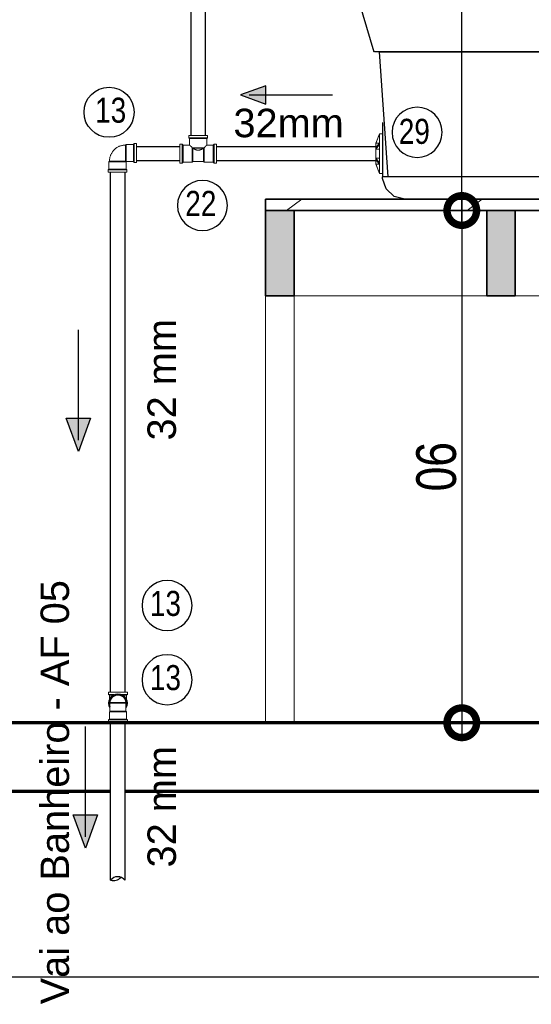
# Model space of a CAD drawing. Header units: millimetres. Extents: x -20654 to 2526, y -8238 to 977.
# Tile 168 of 219: x -10287.362 to -10286.462, y -4098.147 to -4096.417. Entities that reach past the tile are written whole.
import ezdxf

# ---------------------------------------------------------------- set-up
doc = ezdxf.new("R2010")
doc.units = ezdxf.units.MM
doc.linetypes.add('HIDDEN2', pattern=[0.47625, 0.3175, -0.15875])
for name, color, linetype in [('A-FLOR', 252, 'Continuous'), ('P-PIPE', 7, 'Continuous'), ('P-PIPE-IDEN', 7, 'Continuous'), ('P-SANR-FIXT', 7, 'Continuous'), ('TQ-Conexões', 7, 'Continuous')]:
    doc.layers.add(name, color=color, linetype=linetype)
doc.layers.add('S-TMPS', color=7, linetype='Continuous', lineweight=9)
doc.styles.add('Arial_4', font='arial.ttf', dxfattribs={"width": 0.8, "height": 0.07})
doc.styles.add('Arial_6', font='arial.ttf', dxfattribs={"width": 0.8, "height": 0.04})
doc.styles.add('Arial_7', font='arial.ttf', dxfattribs={"height": 0.05})
doc.dimstyles.new('COTAS', dxfattribs={"dimscale": 0.3048, "dimtxt": 0.07, "dimasz": 0.341207, "dimexe": 0.19685, "dimexo": 0.0625, "dimgap": 0.032808, "dimtad": 3, "dimdec": 0, "dimlfac": 100, "dimzin": 0, "dimdsep": 46, "dimtxsty": 'Arial_4', "dimblk1": 'DOTSMALL', "dimblk2": 'DOTSMALL', "dimsah": 1, "dimcen": 0.09, "dimdle": 0.065617, "dimazin": 0, "dimtfac": 1, "dimtdec": 0, "dimtmove": 0, "dimatfit": 0, "dimfxl": 0.328084, "dimfxlon": 1, "dimtvp": 1, "dimtfill": 1, "dimtolj": 1, "dimtzin": 0, "dimarcsym": 2})

# ---------------------------------------------------------------- blocks, each defined once
blk = doc.blocks.new('Anotacao_Tubo água - 02 FLUXO DIREITA-2194581-Elevation 0 - a')
at = {"layer": 'P-PIPE-IDEN'}
blk.add_hatch(color=256, dxfattribs=at).paths.add_polyline_path([(-0.3174, 2.9363), (-0.3174, 2.9789), (-0.2589, 2.9576)])
for p, q in [((-0.2589, 2.9576), (-0.3174, 2.9789)), ((-0.3174, 2.9789), (-0.3174, 2.9363)), ((-0.2787, 2.9576), (-0.4726, 2.9576)), ((-0.3174, 2.9363), (-0.2589, 2.9576))]:
    blk.add_line(p, q, dxfattribs=at)
blk = doc.blocks.new('Te_Reducao - Agua Fria_Soldavel - MEP - Tigre - Standard-1659084-Elevation 0 - a')
at = {"layer": 'P-PIPE', "lineweight": 18}
for p, q in [((-1.4197, 5.107), (-1.4197, 5.103)), ((-1.4197, 5.107), (-1.3867, 5.107)), ((-1.3867, 5.103), (-1.3867, 5.107)), ((-1.4312, 5.0915), (-1.4352, 5.0915)), ((-1.4352, 5.0585), (-1.4352, 5.0915)), ((-1.4298, 5.0901), (-1.4312, 5.0915)), ((-1.4312, 5.0915), (-1.4312, 5.0585)), ((-1.4183, 5.0901), (-1.4298, 5.0901)), ((-1.4298, 5.0901), (-1.4298, 5.0599)), ((-1.4197, 5.103), (-1.4183, 5.1016)), ((-1.4197, 5.103), (-1.3867, 5.103)), ((-1.4183, 5.1016), (-1.4183, 5.0901)), ((-1.4183, 5.1016), (-1.3881, 5.1016)), ((-1.3881, 5.1016), (-1.3867, 5.103)), ((-1.3881, 5.0901), (-1.3881, 5.1016)), ((-1.3766, 5.0901), (-1.3881, 5.0901)), ((-1.3752, 5.0915), (-1.3766, 5.0901)), ((-1.3766, 5.0599), (-1.3766, 5.0901)), ((-1.3712, 5.0915), (-1.3752, 5.0915)), ((-1.3752, 5.0585), (-1.3752, 5.0915)), ((-1.3712, 5.0915), (-1.3712, 5.0585)), ((-1.4137, 5.0855), (-1.3927, 5.0855)), ((-1.4137, 5.0855), (-1.4137, 5.0599)), ((-1.4126, 5.0844), (-1.3938, 5.0844)), ((-1.4126, 5.0844), (-1.4126, 5.061)), ((-1.3938, 5.061), (-1.3938, 5.0844)), ((-1.3927, 5.0599), (-1.3927, 5.0855)), ((-1.4352, 5.0585), (-1.4312, 5.0585)), ((-1.4312, 5.0585), (-1.4298, 5.0599)), ((-1.4298, 5.0599), (-1.4137, 5.0599)), ((-1.4137, 5.0599), (-1.4126, 5.061)), ((-1.4126, 5.061), (-1.4032, 5.061)), ((-1.4032, 5.061), (-1.3938, 5.061)), ((-1.3938, 5.061), (-1.3927, 5.0599)), ((-1.3927, 5.0599), (-1.3766, 5.0599)), ((-1.3766, 5.0599), (-1.3752, 5.0585)), ((-1.3752, 5.0585), (-1.3712, 5.0585))]:
    blk.add_line(p, q, dxfattribs=at)
for points, knots in [([(-1.4183, 5.0901), (-1.4183, 5.0901), (-1.4182, 5.0899), (-1.4176, 5.0893), (-1.4171, 5.0889), (-1.4167, 5.0884), (-1.4162, 5.088), (-1.4153, 5.087), (-1.4144, 5.0862), (-1.4137, 5.0855)], [0, 0, 0, 0, 0.25, 0.375, 0.5, 0.5625, 0.625, 0.75, 1, 1, 1, 1]), ([(-1.3927, 5.0855), (-1.3921, 5.0862), (-1.3912, 5.087), (-1.3903, 5.088), (-1.3898, 5.0884), (-1.3895, 5.0888), (-1.3892, 5.0891), (-1.3888, 5.0894), (-1.3883, 5.0899), (-1.3881, 5.0901), (-1.3881, 5.0901)], [0, 0, 0, 0, 0.25, 0.375, 0.4375, 0.5, 0.5625, 0.625, 0.75, 1, 1, 1, 1]), ([(-1.4126, 5.0844), (-1.4122, 5.0841), (-1.4115, 5.0837), (-1.4105, 5.0832), (-1.4098, 5.0828), (-1.409, 5.0825), (-1.4083, 5.0822), (-1.4075, 5.0819), (-1.4067, 5.0816), (-1.4058, 5.0814), (-1.4047, 5.0812), (-1.4038, 5.0811), (-1.4032, 5.0811)], [0, 0, 0, 0, 0.166667, 0.25, 0.333333, 0.416667, 0.5, 0.583333, 0.666667, 0.75, 0.833333, 1, 1, 1, 1]), ([(-1.4032, 5.0811), (-1.4027, 5.0811), (-1.4018, 5.0812), (-1.4007, 5.0814), (-1.3998, 5.0816), (-1.399, 5.0819), (-1.3982, 5.0822), (-1.3975, 5.0825), (-1.3967, 5.0828), (-1.396, 5.0832), (-1.395, 5.0837), (-1.3943, 5.0841), (-1.3938, 5.0844)], [0, 0, 0, 0, 0.166667, 0.25, 0.333333, 0.416667, 0.5, 0.583333, 0.666667, 0.75, 0.833333, 1, 1, 1, 1])]:
    blk.add_open_spline(points, degree=3, knots=knots, dxfattribs=at)
for points in [[(-1.4137, 5.0855), (-1.4136, 5.0853), (-1.4132, 5.0849), (-1.4128, 5.0846), (-1.4126, 5.0844)], [(-1.3938, 5.0844), (-1.3937, 5.0846), (-1.3933, 5.0849), (-1.3929, 5.0853), (-1.3927, 5.0855)]]:
    blk.add_open_spline(points, degree=3, dxfattribs=at)
blk = doc.blocks.new('Anotacao_Tubo água - 02 FLUXO DIREITA-2194581-VISTA B - SEM ESCALA')
at = {"layer": 'P-PIPE-IDEN'}
blk.add_hatch(color=256, dxfattribs=at).paths.add_polyline_path([(-1.6269, 5.307), (-1.6592, 5.307), (-1.643, 5.3514)])
for p, q in [((-1.643, 5.3514), (-1.6592, 5.307)), ((-1.6269, 5.307), (-1.643, 5.3514)), ((-1.643, 5.3364), (-1.643, 5.1894)), ((-1.6592, 5.307), (-1.6269, 5.307))]:
    blk.add_line(p, q, dxfattribs=at)
blk = doc.blocks.new('_DotSmall')
at = {"color": 0, "linetype": 'ByBlock', "const_width": 0.5}
blk.add_lwpolyline([(-0.0625, 0, 1), (0.0625, 0, 1)], format="xyb", close=True, dxfattribs=at)
blk = doc.blocks.new('*D147')
at = {"color": 0, "lineweight": -2, "transparency": 16777216}
for p, q in [((-10286.5845, -4096.7318), (-10286.5845, -4097.6718)), ((-10286.5845, -4096.7518), (-10286.6445, -4096.7518)), ((-10286.5845, -4097.6518), (-10286.6445, -4097.6518))]:
    blk.add_line(p, q, dxfattribs=at)
at = {"layer": 'Defpoints', "color": 0, "transparency": 16777216}
for p in [(-10286.5845, -4096.7518), (-10286.5845, -4097.6518), (-10286.5845, -4097.6518)]:
    blk.add_point(p, dxfattribs=at)
at = {"color": 0, "lineweight": -2, "transparency": 16777216, "xscale": 0.104, "yscale": 0.104, "zscale": 0.104}
for p, rotation in [((-10286.5845, -4096.7518), 90), ((-10286.5845, -4097.6518), 270)]:
    blk.add_blockref('_DotSmall', p, dxfattribs=dict(at, rotation=rotation))
at = {"color": 0, "transparency": 16777216, "insert": (-10286.6302, -4097.2018), "char_height": 0.07, "attachment_point": 5, "rotation": 270, "style": 'Arial_4', "bg_fill": 3, "box_fill_scale": 1.1, "bg_fill_color": 256, "bg_fill_true_color": 13158600, "bg_fill_transparency": 0}
blk.add_mtext('\\A1;90', dxfattribs=at)
blk = doc.blocks.new('Identificador_Conexao - Identificador-1334731-8 DETALHE SANITÁRIO B')
at = {"layer": 'P-PIPE-IDEN'}
blk.add_circle((0, 0), 0.002, dxfattribs=at)
blk = doc.blocks.new('Joelho 45_90 - Agua Fria_Soldavel - MEP - Tigre - Standard-V11-Elevation 0 - a')
at = {"layer": 'P-PIPE', "lineweight": 18}
for p, q in [((-1.2757, 5.8915), (-1.2797, 5.8915)), ((-1.2797, 5.8585), (-1.2797, 5.8915)), ((-1.2743, 5.8901), (-1.2757, 5.8915)), ((-1.2757, 5.8585), (-1.2757, 5.8915)), ((-1.2616, 5.8901), (-1.2743, 5.8901)), ((-1.2743, 5.8599), (-1.2743, 5.8901)), ((-1.2605, 5.889), (-1.2616, 5.8901)), ((-1.2616, 5.8599), (-1.2616, 5.8901)), ((-1.2616, 5.8901), (-1.2616, 5.8599)), ((-1.2605, 5.889), (-1.2605, 5.861)), ((-1.2605, 5.861), (-1.2605, 5.889)), ((-1.2797, 5.8585), (-1.2757, 5.8585)), ((-1.2757, 5.8585), (-1.2743, 5.8599)), ((-1.2743, 5.8599), (-1.2616, 5.8599)), ((-1.2616, 5.8599), (-1.2605, 5.861)), ((-1.2602, 5.8607), (-1.2613, 5.8596)), ((-1.2311, 5.8596), (-1.2613, 5.8596)), ((-1.2613, 5.8596), (-1.2613, 5.8469)), ((-1.2613, 5.8596), (-1.2311, 5.8596)), ((-1.2605, 5.861), (-1.2605, 5.8614)), ((-1.2605, 5.8614), (-1.2605, 5.861)), ((-1.2602, 5.8607), (-1.2322, 5.8607)), ((-1.2598, 5.8607), (-1.2602, 5.8607)), ((-1.2322, 5.8607), (-1.2602, 5.8607)), ((-1.2602, 5.8607), (-1.2598, 5.8607)), ((-1.2311, 5.8596), (-1.2322, 5.8607)), ((-1.2311, 5.8469), (-1.2311, 5.8596)), ((-1.2613, 5.8469), (-1.2627, 5.8455)), ((-1.2627, 5.8455), (-1.2627, 5.8415)), ((-1.2627, 5.8455), (-1.2297, 5.8455)), ((-1.2297, 5.8415), (-1.2627, 5.8415)), ((-1.2613, 5.8469), (-1.2311, 5.8469)), ((-1.2297, 5.8455), (-1.2311, 5.8469)), ((-1.2297, 5.8415), (-1.2297, 5.8455))]:
    blk.add_line(p, q, dxfattribs=at)
at = {"layer": 'P-PIPE', "lineweight": 18, "flags": 128}
for points in [[(-1.2322, 5.8607), (-1.2322, 5.8618), (-1.2323, 5.863), (-1.2324, 5.8641), (-1.2325, 5.8652), (-1.2327, 5.8663), (-1.233, 5.8674), (-1.2333, 5.8685), (-1.2336, 5.8696), (-1.234, 5.8707), (-1.2344, 5.8717), (-1.2349, 5.8728), (-1.2354, 5.8738), (-1.2359, 5.8748), (-1.2365, 5.8758), (-1.2371, 5.8767), (-1.2378, 5.8776), (-1.2385, 5.8785), (-1.2392, 5.8794), (-1.24, 5.8802), (-1.2408, 5.881), (-1.2416, 5.8818), (-1.2424, 5.8825), (-1.2433, 5.8832), (-1.2442, 5.8839), (-1.2452, 5.8845), (-1.2462, 5.8851), (-1.2471, 5.8857), (-1.2482, 5.8862), (-1.2492, 5.8867), (-1.2502, 5.8871), (-1.2513, 5.8875), (-1.2524, 5.8879), (-1.2535, 5.8882), (-1.2546, 5.8884), (-1.2557, 5.8886), (-1.2568, 5.8888), (-1.2579, 5.8889), (-1.2591, 5.889), (-1.2602, 5.889), (-1.2605, 5.889)], [(-1.2605, 5.861), (-1.2605, 5.861), (-1.2605, 5.861), (-1.2605, 5.861), (-1.2605, 5.861), (-1.2605, 5.861), (-1.2604, 5.861), (-1.2604, 5.8609), (-1.2604, 5.8609), (-1.2604, 5.8609), (-1.2604, 5.8609), (-1.2604, 5.8609), (-1.2604, 5.8609), (-1.2604, 5.8609), (-1.2604, 5.8609), (-1.2604, 5.8609), (-1.2603, 5.8609), (-1.2603, 5.8609), (-1.2603, 5.8609), (-1.2603, 5.8609), (-1.2603, 5.8609), (-1.2603, 5.8609), (-1.2603, 5.8609), (-1.2603, 5.8609), (-1.2603, 5.8608), (-1.2603, 5.8608), (-1.2603, 5.8608), (-1.2603, 5.8608), (-1.2603, 5.8608), (-1.2603, 5.8608), (-1.2603, 5.8608), (-1.2603, 5.8608), (-1.2603, 5.8608), (-1.2603, 5.8608), (-1.2602, 5.8608), (-1.2602, 5.8607), (-1.2602, 5.8607), (-1.2602, 5.8607), (-1.2602, 5.8607), (-1.2602, 5.8607), (-1.2602, 5.8607)]]:
    blk.add_lwpolyline(points, dxfattribs=at)
blk = doc.blocks.new('cx')
at = {"layer": 'P-SANR-FIXT'}
for p, q in [((-10276.5665, -4099.8644), (-10276.5406, -4099.9512)), ((-10276.5313, -4099.9512), (-10276.5395, -4099.9512)), ((-10276.5115, -4099.9512), (-10276.5313, -4099.9512)), ((-10276.5313, -4099.9512), (-10276.5115, -4099.9512)), ((-10276.5313, -4099.9512), (-10276.5163, -4100.1708)), ((-10276.4809, -4099.9512), (-10276.5115, -4099.9512)), ((-10276.5115, -4099.9512), (-10276.481, -4099.9512)), ((-10276.4403, -4099.9512), (-10276.4809, -4099.9512)), ((-10276.4809, -4099.9512), (-10276.4403, -4099.9512)), ((-10276.3903, -4099.9512), (-10276.4403, -4099.9512)), ((-10276.4403, -4099.9512), (-10276.3903, -4099.9512)), ((-10276.3903, -4099.9512), (-10276.3318, -4099.9512)), ((-10276.3318, -4099.9512), (-10276.3902, -4099.9512)), ((-10276.2659, -4099.9512), (-10276.3318, -4099.9512)), ((-10276.3318, -4099.9512), (-10276.266, -4099.9512)), ((-10276.1939, -4099.9512), (-10276.2659, -4099.9512)), ((-10276.2659, -4099.9512), (-10276.194, -4099.9512)), ((-10276.5253, -4100.0752), (-10276.5253, -4100.1642)), ((-10276.5253, -4100.0752), (-10276.5253, -4100.1708)), ((-10276.5252, -4100.1651), (-10276.5253, -4100.1642)), ((-10276.5248, -4100.1708), (-10276.5253, -4100.1708)), ((-10276.5235, -4100.1708), (-10276.5243, -4100.1708)), ((-10276.5163, -4100.1708), (-10276.523, -4100.1708)), ((-10276.4952, -4100.1708), (-10276.5163, -4100.1708)), ((-10276.4857, -4100.1708), (-10276.4952, -4100.1708)), ((-10276.4624, -4100.1708), (-10276.4858, -4100.1708)), ((-10276.4465, -4100.1708), (-10276.4624, -4100.1708)), ((-10276.4182, -4100.1708), (-10276.4465, -4100.1708)), ((-10276.3971, -4100.1708), (-10276.4183, -4100.1708)), ((-10276.3637, -4100.1708), (-10276.3972, -4100.1708)), ((-10276.3383, -4100.1708), (-10276.3637, -4100.1708)), ((-10276.2995, -4100.1708), (-10276.3384, -4100.1708)), ((-10276.2712, -4100.1708), (-10276.2996, -4100.1708)), ((-10276.2266, -4100.1708), (-10276.2712, -4100.1708)), ((-10276.486, -4100.2101), (-10275.9453, -4100.2101))]:
    blk.add_line(p, q, dxfattribs=at)
at = {"layer": 'P-SANR-FIXT', "flags": 128}
blk.add_lwpolyline([(-10276.486, -4100.2101), (-10276.5047, -4100.2054), (-10276.5189, -4100.1922), (-10276.5252, -4100.1739), (-10276.5253, -4100.1708)], dxfattribs=at)
blk = doc.blocks.new('*D251')
at = {"color": 0, "lineweight": -2, "ltscale": 2, "transparency": 16777216}
for p, q in [((-10286.5845, -4096.7718), (-10286.5845, -4095.7088)), ((-10286.5845, -4095.7288), (-10286.6445, -4095.7288)), ((-10286.5845, -4096.7518), (-10286.6445, -4096.7518))]:
    blk.add_line(p, q, dxfattribs=at)
at = {"layer": 'Defpoints', "color": 0, "ltscale": 2, "transparency": 16777216}
for p in [(-10286.5845, -4095.7288), (-10286.5845, -4095.7288), (-10286.5845, -4096.7518)]:
    blk.add_point(p, dxfattribs=at)
at = {"color": 0, "lineweight": -2, "ltscale": 2, "transparency": 16777216, "xscale": 0.104, "yscale": 0.104, "zscale": 0.104}
for p, rotation in [((-10286.5845, -4095.7288), 90), ((-10286.5845, -4096.7518), 270)]:
    blk.add_blockref('_DotSmall', p, dxfattribs=dict(at, rotation=rotation))
at = {"color": 0, "ltscale": 2, "transparency": 16777216, "insert": (-10286.6302, -4096.2403), "char_height": 0.07, "attachment_point": 5, "rotation": 270, "style": 'Arial_4', "bg_fill": 3, "box_fill_scale": 1.1, "bg_fill_color": 256, "bg_fill_true_color": 13158600, "bg_fill_transparency": 0}
blk.add_mtext('\\A1;102', dxfattribs=at)

msp = doc.modelspace()

# ---------------------------------------------------------------- hatches: boundary and pattern name
at = {"layer": 'S-TMPS', "true_color": 0x5f5e5d}
for points in [[(-10286.9295, -4096.9018), (-10286.8795, -4096.9018), (-10286.8795, -4096.7518), (-10286.9295, -4096.7518)], [(-10286.5086, -4096.9018), (-10286.4905, -4096.9018), (-10286.4905, -4096.7518), (-10286.5405, -4096.7518), (-10286.5405, -4096.9018)]]:
    msp.add_hatch(color=251, dxfattribs=at).paths.add_polyline_path(points)

# ---------------------------------------------------------------- linework, layer by layer
at = {"layer": 'A-FLOR', "lineweight": 70}
for p, q in [((-10287.4895, -4097.7718), (-10287.202, -4097.7718)), ((-10287.177, -4097.7718), (-10284.7695, -4097.7718))]:
    msp.add_line(p, q, dxfattribs=at)
at = {"layer": 'P-PIPE', "color": 5, "true_color": 0x0000ff}
for p, q in [((-10287.0605, -4096.6199), (-10287.0605, -4095.8724)), ((-10287.0355, -4095.8724), (-10287.0355, -4096.6199)), ((-10287.1564, -4096.6394), (-10287.08, -4096.6394)), ((-10287.1564, -4096.6394), (-10287.08, -4096.6394)), ((-10287.0951, -4096.6394), (-10287.08, -4096.6394)), ((-10287.016, -4096.6394), (-10286.7358, -4096.6394)), ((-10287.08, -4096.6644), (-10287.1564, -4096.6644)), ((-10287.08, -4096.6644), (-10287.1564, -4096.6644)), ((-10287.08, -4096.6644), (-10287.0951, -4096.6644)), ((-10286.7358, -4096.6644), (-10287.016, -4096.6644)), ((-10287.202, -4097.5981), (-10287.202, -4096.6843)), ((-10287.177, -4096.6843), (-10287.177, -4097.5981)), ((-10287.202, -4097.9284), (-10287.202, -4097.6508)), ((-10287.177, -4097.6508), (-10287.177, -4097.9284))]:
    msp.add_line(p, q, dxfattribs=at)
at = {"layer": 'P-PIPE', "lineweight": 18}
for p, q in [((-10286.7358, -4096.6341), (-10286.7291, -4096.6168)), ((-10286.7356, -4096.6335), (-10286.7291, -4096.6169)), ((-10286.7291, -4096.6168), (-10286.7238, -4096.6168)), ((-10286.7291, -4096.6169), (-10286.7291, -4096.6331)), ((-10286.7238, -4096.6869), (-10286.7238, -4096.6168)), ((-10286.7358, -4096.6347), (-10286.7358, -4096.6341)), ((-10286.7358, -4096.6341), (-10286.7358, -4096.6697)), ((-10286.7358, -4096.6688), (-10286.7358, -4096.6349)), ((-10286.7291, -4096.6331), (-10286.7356, -4096.6414)), ((-10286.7356, -4096.6414), (-10286.7356, -4096.6335)), ((-10286.7356, -4096.6335), (-10286.7295, -4096.6335)), ((-10286.7356, -4096.644), (-10286.7291, -4096.6357)), ((-10286.7291, -4096.6357), (-10286.7291, -4096.6331)), ((-10286.7291, -4096.6357), (-10286.7291, -4096.6681)), ((-10286.7356, -4096.6597), (-10286.7356, -4096.644)), ((-10286.7356, -4096.644), (-10286.7291, -4096.644)), ((-10286.7291, -4096.6597), (-10286.7356, -4096.6597)), ((-10286.7291, -4096.6681), (-10286.7356, -4096.6597)), ((-10286.7358, -4096.6697), (-10286.7358, -4096.6691)), ((-10286.7291, -4096.6869), (-10286.7358, -4096.6697)), ((-10286.7356, -4096.6702), (-10286.7356, -4096.6623)), ((-10286.7356, -4096.6623), (-10286.7291, -4096.6707)), ((-10286.7295, -4096.6702), (-10286.7356, -4096.6702)), ((-10286.7291, -4096.6869), (-10286.7356, -4096.6702)), ((-10286.7291, -4096.6707), (-10286.7291, -4096.6681)), ((-10286.7291, -4096.6707), (-10286.7291, -4096.6869)), ((-10286.7238, -4096.6869), (-10286.7291, -4096.6869)), ((-10287.2055, -4097.6021), (-10287.2055, -4097.5981)), ((-10287.1725, -4097.5981), (-10287.2055, -4097.5981)), ((-10287.2055, -4097.6021), (-10287.2055, -4097.5981)), ((-10287.1725, -4097.5981), (-10287.2055, -4097.5981)), ((-10287.2041, -4097.6035), (-10287.2055, -4097.6021)), ((-10287.2041, -4097.6035), (-10287.2055, -4097.6021)), ((-10287.1954, -4097.6021), (-10287.2055, -4097.6021)), ((-10287.1954, -4097.6021), (-10287.2055, -4097.6021)), ((-10287.2041, -4097.6106), (-10287.2041, -4097.6035)), ((-10287.2041, -4097.6106), (-10287.2041, -4097.6035)), ((-10287.1981, -4097.6035), (-10287.2041, -4097.6035)), ((-10287.1981, -4097.6035), (-10287.2041, -4097.6035)), ((-10287.1725, -4097.6021), (-10287.1826, -4097.6021)), ((-10287.1725, -4097.6021), (-10287.1826, -4097.6021)), ((-10287.1739, -4097.6035), (-10287.18, -4097.6035)), ((-10287.1739, -4097.6035), (-10287.18, -4097.6035)), ((-10287.1725, -4097.6021), (-10287.1739, -4097.6035)), ((-10287.1725, -4097.6021), (-10287.1739, -4097.6035)), ((-10287.1739, -4097.6035), (-10287.1739, -4097.6106)), ((-10287.1739, -4097.6035), (-10287.1739, -4097.6106)), ((-10287.1725, -4097.5981), (-10287.1725, -4097.6021)), ((-10287.1725, -4097.5981), (-10287.1725, -4097.6021)), ((-10287.2031, -4097.6173), (-10287.2041, -4097.6162)), ((-10287.1739, -4097.6162), (-10287.2041, -4097.6162)), ((-10287.2041, -4097.6162), (-10287.1739, -4097.6162)), ((-10287.2031, -4097.6173), (-10287.2041, -4097.6162)), ((-10287.1739, -4097.6162), (-10287.2041, -4097.6162)), ((-10287.2041, -4097.6162), (-10287.1739, -4097.6162)), ((-10287.2031, -4097.6173), (-10287.175, -4097.6173)), ((-10287.175, -4097.6173), (-10287.2031, -4097.6173)), ((-10287.2031, -4097.6173), (-10287.175, -4097.6173)), ((-10287.175, -4097.6173), (-10287.2031, -4097.6173)), ((-10287.1739, -4097.6162), (-10287.175, -4097.6173)), ((-10287.1739, -4097.6162), (-10287.175, -4097.6173)), ((-10287.1747, -4097.6175), (-10287.1739, -4097.6168)), ((-10287.1747, -4097.6175), (-10287.1739, -4097.6168)), ((-10287.1747, -4097.6255), (-10287.1747, -4097.6175)), ((-10287.2055, -4097.6468), (-10287.2041, -4097.6454)), ((-10287.2041, -4097.6327), (-10287.2031, -4097.6316)), ((-10287.2041, -4097.6327), (-10287.2031, -4097.6316)), ((-10287.2041, -4097.6327), (-10287.189, -4097.6327)), ((-10287.2041, -4097.6454), (-10287.2041, -4097.6327)), ((-10287.189, -4097.6327), (-10287.2041, -4097.6327)), ((-10287.2041, -4097.6327), (-10287.189, -4097.6327)), ((-10287.2041, -4097.6454), (-10287.2041, -4097.6327)), ((-10287.189, -4097.6327), (-10287.2041, -4097.6327)), ((-10287.189, -4097.6454), (-10287.2039, -4097.6454)), ((-10287.189, -4097.6316), (-10287.2031, -4097.6316)), ((-10287.2031, -4097.6316), (-10287.189, -4097.6316)), ((-10287.189, -4097.6316), (-10287.2031, -4097.6316)), ((-10287.2031, -4097.6316), (-10287.189, -4097.6316)), ((-10287.175, -4097.6316), (-10287.189, -4097.6316)), ((-10287.189, -4097.6316), (-10287.175, -4097.6316)), ((-10287.175, -4097.6316), (-10287.189, -4097.6316)), ((-10287.189, -4097.6316), (-10287.175, -4097.6316)), ((-10287.189, -4097.6327), (-10287.1739, -4097.6327)), ((-10287.1739, -4097.6327), (-10287.189, -4097.6327)), ((-10287.189, -4097.6327), (-10287.1739, -4097.6327)), ((-10287.1739, -4097.6327), (-10287.189, -4097.6327)), ((-10287.1742, -4097.6454), (-10287.189, -4097.6454)), ((-10287.175, -4097.6316), (-10287.1739, -4097.6327)), ((-10287.175, -4097.6316), (-10287.1739, -4097.6327)), ((-10287.1739, -4097.6327), (-10287.1739, -4097.6454)), ((-10287.1739, -4097.6327), (-10287.1739, -4097.6454)), ((-10287.1739, -4097.6454), (-10287.1725, -4097.6468)), ((-10287.2055, -4097.6508), (-10287.2055, -4097.6468)), ((-10287.2055, -4097.6508), (-10287.189, -4097.6508)), ((-10287.189, -4097.6468), (-10287.2053, -4097.6468)), ((-10287.1728, -4097.6468), (-10287.189, -4097.6468)), ((-10287.189, -4097.6508), (-10287.1725, -4097.6508)), ((-10287.1725, -4097.6468), (-10287.1725, -4097.6508))]:
    msp.add_line(p, q, dxfattribs=at)
at = {"layer": 'P-PIPE', "lineweight": 18, "flags": 128}
for points in [[(-10287.2031, -4097.6316), (-10287.2031, -4097.631), (-10287.2031, -4097.6304), (-10287.2031, -4097.6299), (-10287.2031, -4097.6293), (-10287.2031, -4097.6287), (-10287.2031, -4097.6282), (-10287.2031, -4097.6276), (-10287.2031, -4097.6271), (-10287.2031, -4097.6265), (-10287.2031, -4097.626), (-10287.2031, -4097.6255), (-10287.2031, -4097.625), (-10287.2031, -4097.6245), (-10287.2031, -4097.624), (-10287.2031, -4097.6235), (-10287.2031, -4097.623), (-10287.2031, -4097.6226), (-10287.2031, -4097.6222), (-10287.2031, -4097.6217), (-10287.2031, -4097.6213), (-10287.2031, -4097.6209), (-10287.2031, -4097.6206), (-10287.2031, -4097.6202), (-10287.2031, -4097.6199), (-10287.2031, -4097.6196), (-10287.2031, -4097.6193), (-10287.2031, -4097.619), (-10287.2031, -4097.6187), (-10287.2031, -4097.6185), (-10287.2031, -4097.6183), (-10287.2031, -4097.6181), (-10287.2031, -4097.6179), (-10287.2031, -4097.6177), (-10287.2031, -4097.6176), (-10287.2031, -4097.6175), (-10287.2031, -4097.6174), (-10287.2031, -4097.6173), (-10287.2031, -4097.6173), (-10287.2031, -4097.6173), (-10287.2031, -4097.6173)], [(-10287.2031, -4097.6316), (-10287.2031, -4097.631), (-10287.2031, -4097.6304), (-10287.2031, -4097.6299), (-10287.2031, -4097.6293), (-10287.2031, -4097.6287), (-10287.2031, -4097.6282), (-10287.2031, -4097.6276), (-10287.2031, -4097.6271), (-10287.2031, -4097.6265), (-10287.2031, -4097.626), (-10287.2031, -4097.6255), (-10287.2031, -4097.625), (-10287.2031, -4097.6245), (-10287.2031, -4097.624), (-10287.2031, -4097.6235), (-10287.2031, -4097.623), (-10287.2031, -4097.6226), (-10287.2031, -4097.6222), (-10287.2031, -4097.6217), (-10287.2031, -4097.6213), (-10287.2031, -4097.6209), (-10287.2031, -4097.6206), (-10287.2031, -4097.6202), (-10287.2031, -4097.6199), (-10287.2031, -4097.6196), (-10287.2031, -4097.6193), (-10287.2031, -4097.619), (-10287.2031, -4097.6187), (-10287.2031, -4097.6185), (-10287.2031, -4097.6183), (-10287.2031, -4097.6181), (-10287.2031, -4097.6179), (-10287.2031, -4097.6177), (-10287.2031, -4097.6176), (-10287.2031, -4097.6175), (-10287.2031, -4097.6174), (-10287.2031, -4097.6173), (-10287.2031, -4097.6173), (-10287.2031, -4097.6173), (-10287.2031, -4097.6173)], [(-10287.175, -4097.6173), (-10287.175, -4097.6173), (-10287.175, -4097.6173), (-10287.175, -4097.6173), (-10287.175, -4097.6173), (-10287.175, -4097.6173), (-10287.175, -4097.6173), (-10287.175, -4097.6174), (-10287.175, -4097.6174), (-10287.175, -4097.6174), (-10287.175, -4097.6174), (-10287.175, -4097.6174), (-10287.175, -4097.6174), (-10287.1749, -4097.6174), (-10287.1749, -4097.6174), (-10287.1749, -4097.6174), (-10287.1749, -4097.6174), (-10287.1749, -4097.6174), (-10287.1749, -4097.6175), (-10287.1749, -4097.6175), (-10287.1749, -4097.6175), (-10287.1749, -4097.6175), (-10287.1749, -4097.6175), (-10287.1749, -4097.6175), (-10287.1749, -4097.6175), (-10287.1749, -4097.6175), (-10287.1749, -4097.6175), (-10287.1748, -4097.6175), (-10287.1748, -4097.6175), (-10287.1748, -4097.6175), (-10287.1748, -4097.6175), (-10287.1748, -4097.6175), (-10287.1748, -4097.6175), (-10287.1748, -4097.6175), (-10287.1748, -4097.6175), (-10287.1748, -4097.6175), (-10287.1748, -4097.6175), (-10287.1747, -4097.6175), (-10287.1747, -4097.6175), (-10287.1747, -4097.6175), (-10287.1747, -4097.6175)], [(-10287.175, -4097.6173), (-10287.175, -4097.6173), (-10287.175, -4097.6173), (-10287.175, -4097.6174), (-10287.175, -4097.6175), (-10287.175, -4097.6176), (-10287.175, -4097.6177), (-10287.175, -4097.6178), (-10287.175, -4097.618), (-10287.175, -4097.6182), (-10287.175, -4097.6184), (-10287.175, -4097.6186), (-10287.175, -4097.6189), (-10287.175, -4097.6192), (-10287.175, -4097.6195), (-10287.175, -4097.6198), (-10287.175, -4097.6201), (-10287.175, -4097.6205), (-10287.175, -4097.6208), (-10287.175, -4097.6212), (-10287.175, -4097.6216), (-10287.175, -4097.622), (-10287.175, -4097.6225), (-10287.175, -4097.6229), (-10287.175, -4097.6234), (-10287.175, -4097.6239), (-10287.175, -4097.6243), (-10287.175, -4097.6248), (-10287.175, -4097.6254), (-10287.175, -4097.6259), (-10287.175, -4097.6264), (-10287.175, -4097.6269), (-10287.175, -4097.6275), (-10287.175, -4097.628), (-10287.175, -4097.6286), (-10287.175, -4097.6292), (-10287.175, -4097.6297), (-10287.175, -4097.6303), (-10287.175, -4097.6309), (-10287.175, -4097.6314), (-10287.175, -4097.6316)], [(-10287.175, -4097.6173), (-10287.175, -4097.6173), (-10287.175, -4097.6173), (-10287.175, -4097.6173), (-10287.175, -4097.6173), (-10287.175, -4097.6173), (-10287.175, -4097.6173), (-10287.175, -4097.6174), (-10287.175, -4097.6174), (-10287.175, -4097.6174), (-10287.175, -4097.6174), (-10287.175, -4097.6174), (-10287.175, -4097.6174), (-10287.1749, -4097.6174), (-10287.1749, -4097.6174), (-10287.1749, -4097.6174), (-10287.1749, -4097.6174), (-10287.1749, -4097.6174), (-10287.1749, -4097.6175), (-10287.1749, -4097.6175), (-10287.1749, -4097.6175), (-10287.1749, -4097.6175), (-10287.1749, -4097.6175), (-10287.1749, -4097.6175), (-10287.1749, -4097.6175), (-10287.1749, -4097.6175), (-10287.1749, -4097.6175), (-10287.1748, -4097.6175), (-10287.1748, -4097.6175), (-10287.1748, -4097.6175), (-10287.1748, -4097.6175), (-10287.1748, -4097.6175), (-10287.1748, -4097.6175), (-10287.1748, -4097.6175), (-10287.1748, -4097.6175), (-10287.1748, -4097.6175), (-10287.1748, -4097.6175), (-10287.1747, -4097.6175), (-10287.1747, -4097.6175), (-10287.1747, -4097.6175), (-10287.1747, -4097.6175)], [(-10287.175, -4097.6173), (-10287.175, -4097.6173), (-10287.175, -4097.6173), (-10287.175, -4097.6174), (-10287.175, -4097.6175), (-10287.175, -4097.6176), (-10287.175, -4097.6177), (-10287.175, -4097.6178), (-10287.175, -4097.618), (-10287.175, -4097.6182), (-10287.175, -4097.6184), (-10287.175, -4097.6186), (-10287.175, -4097.6189), (-10287.175, -4097.6192), (-10287.175, -4097.6195), (-10287.175, -4097.6198), (-10287.175, -4097.6201), (-10287.175, -4097.6205), (-10287.175, -4097.6208), (-10287.175, -4097.6212), (-10287.175, -4097.6216), (-10287.175, -4097.622), (-10287.175, -4097.6225), (-10287.175, -4097.6229), (-10287.175, -4097.6234), (-10287.175, -4097.6239), (-10287.175, -4097.6243), (-10287.175, -4097.6248), (-10287.175, -4097.6254), (-10287.175, -4097.6259), (-10287.175, -4097.6264), (-10287.175, -4097.6269), (-10287.175, -4097.6275), (-10287.175, -4097.628), (-10287.175, -4097.6286), (-10287.175, -4097.6292), (-10287.175, -4097.6297), (-10287.175, -4097.6303), (-10287.175, -4097.6309), (-10287.175, -4097.6314), (-10287.175, -4097.6316)]]:
    msp.add_lwpolyline(points, dxfattribs=at)
at = {"layer": 'P-PIPE', "lineweight": 18}
for radius, start, end in [(0.0165, 90, 211.7793), (0.0165, 90, 211.7793), (0.0151, 90, 202.2976), (0.0151, 90, 202.2976), (0.0151, 90, 202.2976), (0.0151, 90, 202.2976), (0.014, 90, 175.5065), (0.014, 136.0493, 165), (0.014, 136.0493, 165), (0.014, 136.0493, 165), (0.014, 136.0493, 165), (0.0151, 126.6473, 132.0268), (0.0151, 126.6473, 132.0268), (0.014, 90, 120), (0.014, 90, 120), (0.014, 90, 120), (0.0151, 107.9793, 113.3553), (0.0151, 107.9793, 113.3553), (0.0165, 330, 90), (0.0165, 330, 90), (0.0151, 338.2426, 90), (0.0151, 338.2426, 90), (0.0151, 338.2426, 90), (0.0151, 338.2426, 90), (0.014, 61.0789, 90), (0.014, 61.0789, 90), (0.014, 61.0789, 90), (0.014, 4.4935, 90), (0.0151, 66.6447, 72.0207), (0.0151, 66.6447, 72.0207), (0.0151, 47.9732, 53.3527), (0.0151, 47.9732, 53.3527), (0.014, 15, 43.9507), (0.014, 15, 43.9507), (0.014, 15, 43.9507), (0.014, 15, 43.9507), (0.0151, 167.9802, 173.3548), (0.0151, 167.9802, 173.3548), (0.0151, 186.6467, 192.025), (0.0151, 186.6467, 192.025), (0.014, 168.6884, 180), (0.014, 168.6884, 180), (0.014, 168.6884, 180), (0.014, 168.6884, 180), (0.014, 354.711, 11.3116), (0.014, 354.711, 11.3116), (0.014, 354.711, 11.3116), (0.014, 4.4936, 11.3116), (0.014, 354.711, 0), (0.0151, 6.6452, 12.0198), (0.0151, 6.6452, 12.0198), (0.0151, 347.975, 353.3533), (0.0151, 347.975, 353.3533)]:
    msp.add_arc((-10287.189, -4097.6173), radius, start, end, dxfattribs=at)
at = {"layer": 'P-PIPE', "color": 5, "true_color": 0x0000ff}
for centre, radius, start, end in [((-10287.1895, -4097.9381), 0.0158, 37.8511, 142.1489), ((-10287.1969, -4097.9108), 0.0183, 253.9382, 316.6001)]:
    msp.add_arc(centre, radius, start, end, dxfattribs=at)
at = {"layer": 'S-TMPS', "lineweight": 35}
for p, q in [((-10286.9295, -4096.7318), (-10286.9295, -4096.7518)), ((-10286.8795, -4096.7518), (-10286.9295, -4096.7518)), ((-10286.9295, -4096.7518), (-10286.9295, -4096.9018)), ((-10286.8795, -4096.9018), (-10286.8795, -4096.7518)), ((-10286.4905, -4096.7518), (-10286.5405, -4096.7518)), ((-10286.5405, -4096.7518), (-10286.5405, -4096.9018)), ((-10286.4905, -4096.9018), (-10286.4905, -4096.7518)), ((-10286.9295, -4096.9018), (-10286.8795, -4096.9018)), ((-10286.5405, -4096.9018), (-10286.4905, -4096.9018))]:
    msp.add_line(p, q, dxfattribs=at)
at = {"layer": 'S-TMPS'}
for p, q in [((-10286.9296, -4096.9018), (-10286.9296, -4096.7518)), ((-10286.9295, -4097.6518), (-10286.9295, -4096.9018)), ((-10286.8795, -4097.6518), (-10286.8795, -4096.9018)), ((-10286.1535, -4096.9018), (-10286.4905, -4096.9018))]:
    msp.add_line(p, q, dxfattribs=at)
at = {"layer": 'TQ-Conexões', "color": 244, "linetype": 'HIDDEN2', "ltscale": 8, "true_color": 0x991b1e}
msp.add_lwpolyline([(-10284.4383, -4094.7012), (-10288.2071, -4094.7012), (-10288.2071, -4098.0984), (-10284.4383, -4098.0984)], close=True, dxfattribs=at)

# ---------------------------------------------------------------- block references
at = {"layer": 'P-PIPE', "xscale": -1}
msp.add_blockref('Te_Reducao - Agua Fria_Soldavel - MEP - Tigre - Standard-1659084-Elevation 0 - a', (-10288.4512, -4101.7269), dxfattribs=at)
at = {"layer": 'P-PIPE', "rotation": 90.00000000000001}
msp.add_blockref('Joelho 45_90 - Agua Fria_Soldavel - MEP - Tigre - Standard-V11-Elevation 0 - a', (-10281.3149, -4095.4046), dxfattribs=at)
at = {"layer": 'P-PIPE-IDEN', "yscale": 21.99999999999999, "zscale": 21.99999999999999}
for p, xscale in [((-10287.2047, -4096.5792), 21.99999999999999), ((-10286.6631, -4096.6144), -21.99999999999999), ((-10287.0405, -4096.743), -21.99999999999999), ((-10287.1027, -4097.4458), -21.99999999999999), ((-10287.1027, -4097.5762), -21.99999999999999)]:
    msp.add_blockref('Identificador_Conexao - Identificador-1334731-8 DETALHE SANITÁRIO B', p, dxfattribs=dict(at, xscale=xscale))
at = {"layer": 'P-PIPE-IDEN', "rotation": 90.00000000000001}
msp.add_blockref('Anotacao_Tubo água - 02 FLUXO DIREITA-2194581-VISTA B - SEM ESCALA', (-10281.6222, -4094.9056), dxfattribs=at)
at = {"layer": 'P-PIPE-IDEN', "xscale": -1, "rotation": 90.00000000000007}
for p in [(-10284.301, -4097.4342), (-10284.2886, -4098.1309)]:
    msp.add_blockref('Anotacao_Tubo água - 02 FLUXO DIREITA-2194581-Elevation 0 - a', p, dxfattribs=at)

# ---------------------------------------------------------------- texts
at = {"layer": 'P-PIPE-IDEN'}
for s, insert, char_height, width, attachment_point, style in [('13', (-10287.2292, -4096.5535), 0.044, 0.067727, 1, 'Arial_6'), ('32mm', (-10286.986, -4096.573), 0.05, 0.211645, 1, 'Arial_7'), ('29', (-10286.6406, -4096.5907), 0.044, 0.067727, 3, 'Arial_6'), ('22', (-10287.016, -4096.7173), 0.044, 0.067727, 3, 'Arial_6'), ('13', (-10287.0782, -4097.4201), 0.044, 0.067727, 3, 'Arial_6'), ('13', (-10287.0782, -4097.5505), 0.044, 0.067727, 3, 'Arial_6')]:
    msp.add_mtext(s, dxfattribs=dict(at, insert=insert, char_height=char_height, width=width, attachment_point=attachment_point, style=style))
at = {"layer": 'P-PIPE-IDEN', "char_height": 0.05, "attachment_point": 7, "rotation": 90, "style": 'Arial_7'}
for s, insert, width in [('32 mm', (-10287.0864, -4097.1559), 0.211645), ('Vai ao Banheiro - AF 05', (-10287.2744, -4098.1466), 0.931568), ('32 mm', (-10287.0864, -4097.9061), 0.211645)]:
    msp.add_mtext(s, dxfattribs=dict(at, insert=insert, width=width))

# ---------------------------------------------------------------- next in the draw order: dimensions: what is measured, and where the dimension line sits
dim = msp.add_linear_dim(base=(-10286.5845, -4097.6518), p1=(-10286.5845, -4096.7518), p2=(-10286.5845, -4097.6518), angle=90, dimstyle='COTAS', override={"dimpost": '<>'})
dim.commit()
dim.dimension.update_dxf_attribs({"geometry": '*D147', "text_midpoint": (-10286.6302, -4097.2018)})

# ---------------------------------------------------------------- next in the draw order: hatches: boundary and pattern name
at = {"layer": 'S-TMPS', "true_color": 0x4a2c20}
h = msp.add_hatch(dxfattribs=at)
h.set_pattern_fill('FP_22', color=29, style=0, pattern_type=2)
h.set_pattern_definition([(216.87, (-10267.4777, -4098.3038), (0.95249887, 0.6350017), [0.15875, -1.429]), (206.565, (-10267.2867, -4098.3988), (-0.3174996, -0.317499), [0.35498, -0.35498]), (198.435, (-10267.2867, -4098.5578), (-0.63500404, -0.31749957), [0.2008, -0.80322])])
h.paths.add_polyline_path([(-10285.345, -4096.7518), (-10285.3295, -4096.7518), (-10285.3295, -4096.7318), (-10286.9295, -4096.7318), (-10286.9295, -4096.7518), (-10285.3795, -4096.7518)])

# ---------------------------------------------------------------- next in the draw order: linework, layer by layer
at = {"layer": 'A-FLOR', "lineweight": 70}
msp.add_line((-10284.7695, -4097.6518), (-10287.4895, -4097.6518), dxfattribs=at)
at = {"layer": 'S-TMPS', "lineweight": 35}
for p, q in [((-10286.1438, -4096.7318), (-10286.9295, -4096.7318)), ((-10286.9295, -4096.7518), (-10286.1438, -4096.7518))]:
    msp.add_line(p, q, dxfattribs=at)
at = {"layer": 'S-TMPS'}
msp.add_line((-10286.5405, -4096.9018), (-10286.8795, -4096.9018), dxfattribs=at)

# ---------------------------------------------------------------- next in the draw order: block references
msp.add_blockref('cx', (-10.1985, 3.4783))

# ---------------------------------------------------------------- next in the draw order: dimensions: what is measured, and where the dimension line sits
at = {"ltscale": 2}
dim = msp.add_linear_dim(base=(-10286.5845, -4095.7288), p1=(-10286.5845, -4096.7518), p2=(-10286.5845, -4095.7288), angle=90, dimstyle='COTAS', override={"dimpost": '<>'}, dxfattribs=at)
dim.commit()
dim.dimension.update_dxf_attribs({"geometry": '*D251', "text_midpoint": (-10286.6302, -4096.2403)})

doc.saveas('drawing.dxf')
